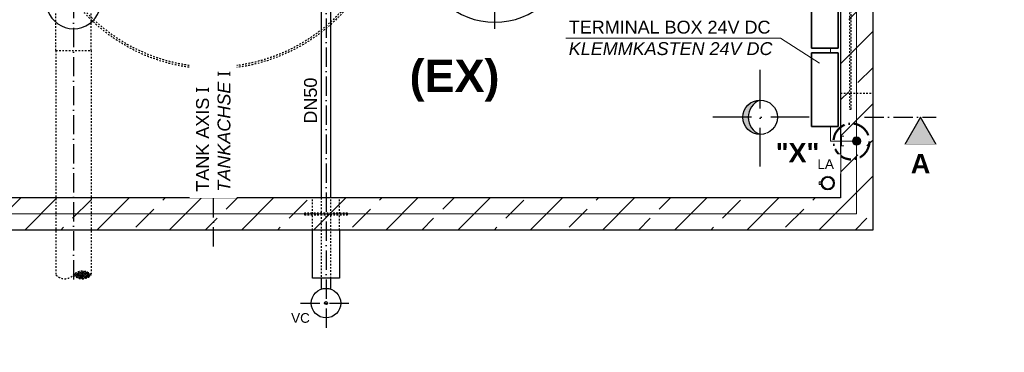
# Model space of a CAD drawing. Header units: millimetres. Extents: x -1777 to 1198744, y 17256 to 76241.
# Tile 35 of 201: x 97199 to 103322, y 40336 to 42401. Entities that reach past the tile are written whole.
import ezdxf

# ---------------------------------------------------------------- set-up
doc = ezdxf.new("R2010")
doc.units = ezdxf.units.MM
doc.linetypes.add('ACAD_ISO10W100', pattern=[18, 12, -3, 0, -3])
doc.linetypes.add('JIS_02_1.0', pattern=[2, 1, -1])
for name, color, linetype, lineweight in [('Beschriftung', 7, 'Continuous', 9), ('elektro Installation', 7, 'Continuous', 35), ('Verz. Bandstahl 30x3_5mm auf Putz', 1, 'GRENZE2', 18), ('Verz. Bandstahl 30x3_5mm im Beton', 5, 'GRENZE1', 18)]:
    doc.layers.add(name, color=color, linetype=linetype, lineweight=lineweight)
doc.styles.add('LBB3.5M1000', font='isocp.shx', dxfattribs={"height": 3.5})
doc.linetypes.add('GRENZE1', pattern='A,6.35,-2.54,[133,ltypeshp.shx,S=2.54,R=0,X=-2.54,Y=0],-2.54,25.4', length=36.83)
doc.linetypes.add('GRENZE2', pattern='A,6.35,-2.54,[132,ltypeshp.shx,S=2.54,R=0,X=-2.54,Y=0],-2.54,25.4', length=36.83)

msp = doc.modelspace()

# ---------------------------------------------------------------- hatches: boundary and pattern name
h = msp.add_hatch()
h.set_pattern_fill('ANSI33', color=256, scale=50, style=0)
h.set_pattern_definition([(45, (179697.13, 46331.4), (-224.5064, 224.5064), []), (45, (179921.64, 46331.4), (-224.5064, 224.5064), [158.75, -79.375])])
h.paths.add_polyline_path([(96653.60274, 45294.77086), (94303.60274, 45294.77086), (94303.60274, 41094.77086), (98403.60274, 41094.77086), (98403.60274, 41294.77086), (94503.60274, 41294.77086), (94503.60274, 45094.77086), (96653.60274, 45094.77086)])
h.paths.add_polyline_path([(97533.60274, 45294.77086), (96653.60274, 45294.77086), (96653.60274, 45094.77086), (97533.60274, 45094.77086)], flags=17)
h.paths.add_polyline_path([(98403.60274, 45294.77086), (97533.60274, 45294.77086), (97533.60274, 45094.77086), (98403.60274, 45094.77086)])
h.paths.add_polyline_path([(100153.60274, 45294.77086), (98403.60274, 45294.77086), (98403.60274, 45094.77086), (100153.60274, 45094.77086)], flags=17)
h.paths.add_polyline_path([(102503.60274, 45294.77086), (100153.60274, 45294.77086), (100153.60274, 45094.77086), (102303.60274, 45094.77086), (102303.60274, 41294.77086), (98403.60274, 41294.77086), (98403.60274, 41094.77086), (102503.60274, 41094.77086)])
h = msp.add_hatch(color=256)
h.dxf.hatch_style = 1
h.paths.add_polyline_path([(101730.05297, 41794.77086), (101696.55274, 41794.77086, 0.4142135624), (101803.60274, 41687.72086, -0.3104259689)])
h.paths.add_polyline_path([(101803.60274, 41901.82086, 0.4142135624), (101696.55274, 41794.77086), (101730.05297, 41794.77086, -0.3104259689)])
h = msp.add_hatch(color=256)
h.dxf.hatch_style = 1
h.paths.add_polyline_path([(102800.7666, 41794.77086), (102702.79304, 41625.07569), (102898.74015, 41625.07569)])
at = {"linetype": 'JIS_02_1.0', "ltscale": 10}
h = msp.add_hatch(dxfattribs=at)
h.set_pattern_fill('ANSI36', color=256, scale=2.5)
h.set_pattern_definition([(45, (112961.7156, 48258.3115), (4.209495, 15.4348152), [19.84375, -3.96875, 0, -3.96875])])
h.paths.add_polyline_path([(97533.60274, 40815.76252, 0.4305700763), (97643.15281, 40815.76252, 0.4305700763)])
at = {"layer": 'Verz. Bandstahl 30x3_5mm im Beton'}
h = msp.add_hatch(color=256, dxfattribs=at)
h.dxf.hatch_style = 1
edge = h.paths.add_edge_path()
edge.add_arc((102403.60274, 41647.37203), 26.4653, 0, 360)

# ---------------------------------------------------------------- linework, layer by layer
at = {"linetype": 'ACAD_ISO10W100', "ltscale": 10}
for p, q in [((97533.60274, 46131.29546), (97533.60274, 40763.94719)), ((100153.60274, 42344.56456), (100153.60274, 46119.2815)), ((98403.60274, 40992.99826), (98403.60274, 46093.74061)), ((102452.46218, 41794.77086), (102898.74015, 41794.77086)), ((98945.53446, 40640.91871), (99261.67101, 40640.91871))]:
    msp.add_line(p, q, dxfattribs=at)
for p, q in [((102503.60274, 45294.77086), (102503.60274, 41094.77086)), ((102303.60274, 45094.77086), (102303.60274, 41294.77086)), ((102303.60274, 41294.77086), (94503.60274, 41294.77086)), ((102503.60274, 41094.77086), (94303.60274, 41094.77086)), ((99019.45274, 40794.77086), (99019.45274, 41094.77086)), ((99187.75274, 41094.77086), (99187.75274, 40794.77086)), ((99187.75274, 40794.77086), (99019.45274, 40794.77086))]:
    msp.add_line(p, q)
at = {"linetype": 'Continuous', "ltscale": 10}
for p, q in [((99133.75274, 41294.77086), (99133.75274, 42768.77086)), ((99073.45274, 40794.77086), (99073.45274, 40727.30868)), ((99133.75274, 40727.30868), (99133.75274, 40794.77086))]:
    msp.add_line(p, q, dxfattribs=at)
at = {"linetype": 'JIS_02_1.0', "ltscale": 10}
for p, q in [((97424.05327, 42209.77086), (97424.05274, 42514.77067)), ((97643.15274, 42209.77086), (97643.15274, 42514.77086)), ((97424.05274, 42209.77086), (97643.15274, 42209.77086)), ((102303.60274, 41944.77086), (102503.60274, 41944.77086)), ((99019.45274, 41094.77086), (99019.45274, 41294.77086)), ((99073.45274, 41294.77086), (99073.45274, 40794.77086)), ((99133.75274, 40794.77086), (99133.75274, 41294.77086)), ((99187.75274, 41094.77086), (99187.75274, 41294.77086))]:
    msp.add_line(p, q, dxfattribs=at)
at = {"linetype": 'ACAD_ISO10W100', "ltscale": 20}
for p, q in [((101803.60274, 41489.15684), (101803.60274, 42100.38489)), ((102109.21676, 41794.77086), (101497.98871, 41794.77086))]:
    msp.add_line(p, q, dxfattribs=at)
at = {"lineweight": 13}
for p, q in [((102190.54127, 41396.50596), (102187.683, 41397.41717)), ((102189.52962, 41402.10849), (102192.24211, 41400.82691)), ((102194.39754, 41409.84034), (102196.72572, 41407.94836)), ((102197.57086, 41413.28726), (102199.6485, 41411.12315)), ((102205.19951, 41418.9622), (102206.67489, 41416.35007)), ((102210.57528, 41418.2446), (102209.43421, 41421.01912)), ((102237.2002, 41418.2446), (102238.34126, 41421.01912)), ((102242.57597, 41418.9622), (102241.10058, 41416.35007)), ((102250.20462, 41413.28726), (102248.12697, 41411.12315)), ((102253.37793, 41409.84034), (102251.04976, 41407.94836)), ((102258.24585, 41402.10849), (102255.53337, 41400.82691)), ((102257.2342, 41396.50596), (102260.09247, 41397.41717)), ((102190.54127, 41375.24442), (102187.683, 41374.33321)), ((102189.52962, 41369.64189), (102192.24211, 41370.92347)), ((102194.39754, 41361.91004), (102196.72572, 41363.80203)), ((102197.57086, 41358.46312), (102199.6485, 41360.62723)), ((102205.19951, 41352.78818), (102206.67489, 41355.40032)), ((102210.57528, 41353.50579), (102209.43421, 41350.73126)), ((102237.2002, 41353.50579), (102238.34126, 41350.73126)), ((102242.57597, 41352.78818), (102241.10058, 41355.40032)), ((102250.20462, 41358.46312), (102248.12697, 41360.62723)), ((102253.37793, 41361.91004), (102251.04976, 41363.80203)), ((102258.24585, 41369.64189), (102255.53337, 41370.92347)), ((102257.2342, 41375.24442), (102260.09247, 41374.33321))]:
    msp.add_line(p, q, dxfattribs=at)
at = {"linetype": 'JIS_02_1.0', "ltscale": 10}
for points in [[(102359.21214, 41844.77086), (102369.21214, 41844.77086), (102369.21214, 42644.77086), (102359.21214, 42644.77086)], [(99237.75274, 41199.77086), (98969.45274, 41199.77086), (98969.45274, 41189.77086), (99237.75274, 41189.77086)]]:
    msp.add_lwpolyline(points, close=True, dxfattribs=at)
msp.add_lwpolyline([(102800.7666, 41794.77086), (102702.79304, 41625.07569), (102898.74015, 41625.07569)], close=True)
at = {"lineweight": 13}
msp.add_lwpolyline([(102182.1859, 41377.6772), (102170.44214, 41377.6772), (102170.44214, 41394.07318), (102182.1859, 41394.07318)], dxfattribs=at)
at = {"color": 253, "linetype": 'JIS_02_1.0', "ltscale": 10}
for radius in [1100, 1088]:
    msp.add_circle((98403.60274, 43194.77086), radius, dxfattribs=at)
for centre, radius in [((101803.60274, 41794.77086), 107.05), ((99103.60274, 40640.91871), 9.08235)]:
    msp.add_circle(centre, radius)
at = {"linetype": 'ACAD_ISO10W100', "lineweight": 50, "ltscale": 10}
msp.add_circle((102371.50822, 41644.48496), 111.5003, dxfattribs=at)
at = {"lineweight": 13}
for radius in [38, 35]:
    msp.add_circle((102223.88774, 41385.87519), radius, dxfattribs=at)
for centre, radius, start, end in [((100153.60274, 42844.77086), 460, 101.191938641, 78.808061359), ((97533.60274, 42514.77086), 170, 130.121586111, 49.878413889), ((101844.73226, 41794.77086), 114.67929, 111.017200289, 248.982799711)]:
    msp.add_arc(centre, radius, start, end)
at = {"linetype": 'JIS_02_1.0', "ltscale": 10}
for centre, start, end in [((97478.8277, 40867.57785), 223.409469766, 316.590530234), ((97588.37777, 40763.94719), 43.409469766, 136.590530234), ((97588.37777, 40867.57785), 223.409469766, 316.590530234)]:
    msp.add_arc(centre, 75.39982, start, end, dxfattribs=at)
at = {"layer": 'Beschriftung'}
msp.add_line((101929.51767, 42285.42474), (100596.09308, 42285.42474), dxfattribs=at)
at = {"layer": 'elektro Installation'}
for points in [[(102287.97871, 42680.88371), (102122.90821, 42680.88371), (102122.90821, 42224.22058), (102287.97871, 42224.22058)], [(102287.97871, 42194.54613), (102122.90821, 42194.54613), (102122.90821, 41737.883), (102287.97871, 41737.883)]]:
    msp.add_lwpolyline(points, close=True, dxfattribs=at)
at = {"layer": 'Verz. Bandstahl 30x3_5mm auf Putz', "ltscale": 2}
for p, q in [((102241.10274, 42194.54613), (102241.10274, 42224.22058)), ((102241.10274, 41647.37203), (102241.10274, 41737.883)), ((102309.05187, 41647.37203), (102241.10274, 41647.37203))]:
    msp.add_line(p, q, dxfattribs=at)
at = {"layer": 'Verz. Bandstahl 30x3_5mm im Beton', "ltscale": 15}
for p, q in [((102403.60274, 41194.77086), (102403.60274, 45194.77086)), ((94403.60274, 41194.77086), (102403.60274, 41194.77086))]:
    msp.add_line(p, q, dxfattribs=at)
at = {"layer": 'Verz. Bandstahl 30x3_5mm im Beton', "linetype": 'Continuous'}
msp.add_line((102403.60274, 41647.37203), (102309.05187, 41647.37203), dxfattribs=at)
msp.add_lwpolyline([(102324.05187, 41617.37203), (102309.05187, 41617.37203), (102309.05187, 41677.37203), (102324.05187, 41677.37203)], dxfattribs=at)
at = {"layer": 'Verz. Bandstahl 30x3_5mm im Beton', "linetype": 'Continuous', "ltscale": 15}
msp.add_circle((102403.60274, 41647.37203), 26.4653, dxfattribs=at)

# ---------------------------------------------------------------- texts
at = {"layer": 'Beschriftung', "color": 1, "insert": (98886.6863, 40578.61067), "char_height": 60, "width": 111.9584505, "attachment_point": 1, "style": 'LBB3.5M1000', "bg_fill": 2}
msp.add_mtext('{\\fArial|b0|i0|c0|p34;\\C256;VC}', dxfattribs=at)

# ---------------------------------------------------------------- next in the draw order: linework, layer by layer
msp.add_circle((99103.60274, 40640.91871), 91.5)

# ---------------------------------------------------------------- next in the draw order: texts
at = {"attachment_point": 1, "style": 'LBB3.5M1000', "bg_fill": 2}
for s, insert, char_height, width in [('\\pi36.311;{\\fArial|b1|i0|c0|p34;(EX)}', (99587.24744, 42151.92277), 200, 602.3620889), ('{\\fArial|b1|i0|c0|p34;"X"}', (101900.70495, 41634.51306), 120, 198.097513), ('\\pi37.769;{\\fArial|b1|i0|c0|p34;A}', (102702.79304, 41567.50297), 120, 195.9471091)]:
    msp.add_mtext(s, dxfattribs=dict(at, insert=insert, char_height=char_height, width=width))
at = {"layer": 'Beschriftung', "insert": (98967.12775, 41755.34234), "char_height": 80, "width": 144.484593, "attachment_point": 1, "rotation": 90, "style": 'LBB3.5M1000', "bg_fill": 2}
msp.add_mtext('{\\fArial|b0|i0|c0|p34;DN50}', dxfattribs=at)
at = {"layer": 'Beschriftung', "insert": (93908.46532, 41567.50297), "char_height": 120, "width": 195.9471091, "attachment_point": 1, "style": 'LBB3.5M1000', "bg_fill": 2}
msp.add_mtext('\\pi37.769;{\\fArial|b1|i0|c0|p34;A}', dxfattribs=at)

# ---------------------------------------------------------------- next in the draw order: linework, layer by layer
at = {"linetype": 'Continuous', "ltscale": 10}
msp.add_line((99073.45274, 42768.77086), (99073.45274, 41294.77086), dxfattribs=at)
at = {"linetype": 'ACAD_ISO10W100', "ltscale": 10}
msp.add_line((99103.60274, 42768.77086), (99103.60274, 40482.85043), dxfattribs=at)
at = {"linetype": 'JIS_02_1.0', "ltscale": 10}
for p, q in [((97424.05327, 42209.77086), (97424.0527, 40815.76248)), ((97643.1522, 42209.77086), (97643.15278, 40815.76248))]:
    msp.add_line(p, q, dxfattribs=at)
at = {"lineweight": 13}
msp.add_circle((102223.88774, 41385.87519), 42.5, dxfattribs=at)
at = {"layer": 'Beschriftung'}
msp.add_line((101929.51767, 42285.42474), (102172.94155, 42130.00166), dxfattribs=at)

# ---------------------------------------------------------------- next in the draw order: texts
at = {"layer": 'Beschriftung', "insert": (98295.6741, 41332.82632), "char_height": 80, "width": 1314.0157142, "attachment_point": 1, "rotation": 90, "style": 'LBB3.5M1000', "bg_fill": 2}
msp.add_mtext('{\\fArial|b0|i0|c0|p34;TANK AXIS \\fSegoe UI|b0|i0|c0|p34;I\\fArial|b0|i0|c0|p34;\\P\\fArial|b0|i1|c0|p34;TANKACHSE \\fSegoe UI|b0|i0|c0|p34;I}', dxfattribs=at)
at = {"layer": 'Beschriftung', "insert": (100613.34331, 42394.51874), "char_height": 80, "width": 1314.0157142, "attachment_point": 1, "style": 'LBB3.5M1000'}
msp.add_mtext('{\\fArial|b0|i0|c0|p34;TERMINAL BOX 24V DC\\P\\fArial|b0|i1|c0|p34;KLEMMKASTEN 24V DC}', dxfattribs=at)

# ---------------------------------------------------------------- next in the draw order: texts
at = {"layer": 'Beschriftung', "attachment_point": 1, "style": 'LBB3.5M1000', "bg_fill": 2}
for s, insert, char_height, width in [('{\\fArial|b0|i0|c0|p34;\\C256;LA}', (102159.67674, 41534.14135), 60, 111.9584505), ('\\pi47.714;{\\fArial|b1|i0|c0|p34;B}', (95710.96546, 40551.04109), 120, 195.9471091)]:
    msp.add_mtext(s, dxfattribs=dict(at, insert=insert, char_height=char_height, width=width))

# ---------------------------------------------------------------- next in the draw order: texts
at = {"layer": 'Beschriftung', "insert": (94628.57201, 40722.25323), "char_height": 80, "width": 773.5161683, "attachment_point": 1, "style": 'LBB3.5M1000', "bg_fill": 2}
msp.add_mtext('\\pi31.451;{\\fArial|b0|i0|c0|p34;EMERGENCY \\P\\pi268.1;EXIT\\P\\pi-7.2665;\\fArial|b0|i1|c0|p34;NOTAUSGANG}', dxfattribs=at)

doc.saveas('drawing.dxf')
